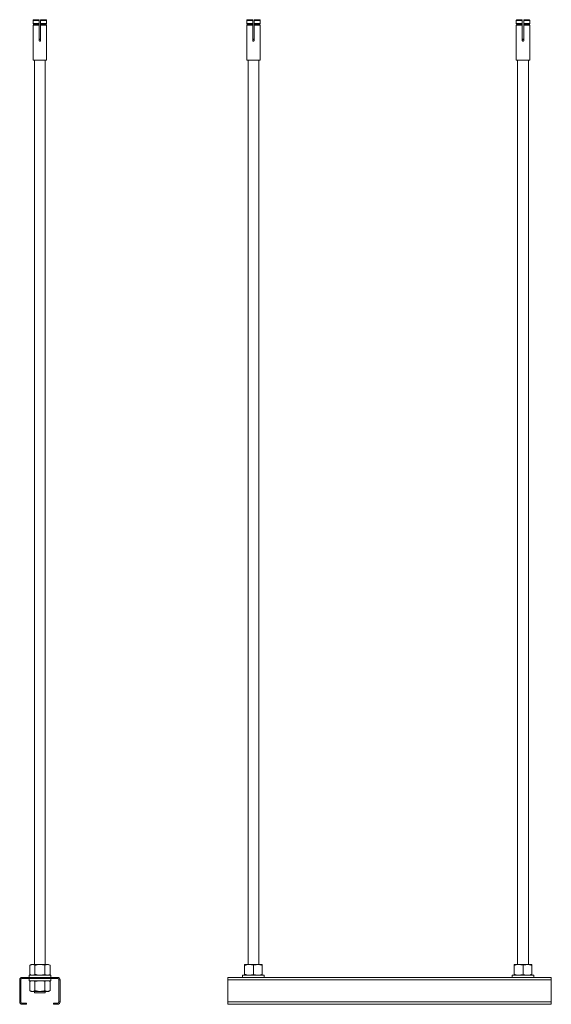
# Model space of a CAD drawing. Header units: millimetres. Extents: x 377 to 828, y -175 to 1309.
# Tile 3 of 3: x 434 to 828, y 579 to 1309. Entities that reach past the tile are written whole.
import ezdxf

# ---------------------------------------------------------------- set-up
doc = ezdxf.new("R2010")
doc.units = ezdxf.units.MM

msp = doc.modelspace()

# ---------------------------------------------------------------- linework, layer by layer
at = {"color": 7, "linetype": 'Continuous', "lineweight": 15}
for p, q in [((448.53, 1308.39), (444.05, 1308.39)), ((444.05, 1308.39), (444.05, 1305.98)), ((444.56, 1308.89), (448.53, 1308.89)), ((448.53, 1305.98), (448.53, 1308.39)), ((449.53, 1308.89), (453.5, 1308.89)), ((454, 1308.39), (449.53, 1308.39)), ((449.53, 1308.39), (449.53, 1305.98)), ((454, 1305.98), (454, 1308.39)), ((606.93, 1308.39), (602.46, 1308.39)), ((602.46, 1308.39), (602.46, 1305.98)), ((602.96, 1308.89), (606.93, 1308.89)), ((606.93, 1305.98), (606.93, 1308.39)), ((607.93, 1308.89), (611.91, 1308.89)), ((612.41, 1308.39), (607.93, 1308.39)), ((607.93, 1308.39), (607.93, 1305.98)), ((612.41, 1305.98), (612.41, 1308.39)), ((806.93, 1308.39), (802.46, 1308.39)), ((802.46, 1308.39), (802.46, 1305.98)), ((802.96, 1308.89), (806.93, 1308.89)), ((806.93, 1305.98), (806.93, 1308.39)), ((807.93, 1308.89), (811.91, 1308.89)), ((812.41, 1308.39), (807.93, 1308.39)), ((807.93, 1308.39), (807.93, 1305.98)), ((812.41, 1305.98), (812.41, 1308.39)), ((444.05, 1305.98), (448.53, 1305.98)), ((444.05, 1304.8), (444.05, 1293.39)), ((448.53, 1304.8), (444.05, 1304.8)), ((448.53, 1305.88), (444.13, 1305.88)), ((444.13, 1304.9), (448.53, 1304.9)), ((444.33, 1305.64), (448.53, 1305.64)), ((444.33, 1305.14), (444.33, 1305.64)), ((444.33, 1305.14), (448.53, 1305.14)), ((448.53, 1305.64), (448.53, 1305.14)), ((448.53, 1293.39), (448.53, 1304.8)), ((449.53, 1305.98), (454, 1305.98)), ((453.93, 1305.88), (449.53, 1305.88)), ((449.53, 1305.64), (453.73, 1305.64)), ((449.53, 1305.14), (449.53, 1305.64)), ((449.53, 1305.14), (453.73, 1305.14)), ((449.53, 1304.9), (453.93, 1304.9)), ((454, 1304.8), (449.53, 1304.8)), ((449.53, 1304.8), (449.53, 1293.39)), ((453.73, 1305.64), (453.73, 1305.14)), ((454, 1293.39), (454, 1304.8)), ((602.46, 1305.98), (606.93, 1305.98)), ((602.46, 1304.8), (602.46, 1293.39)), ((606.93, 1304.8), (602.46, 1304.8)), ((606.93, 1305.88), (602.54, 1305.88)), ((602.54, 1304.9), (606.93, 1304.9)), ((602.73, 1305.64), (606.93, 1305.64)), ((602.73, 1305.14), (602.73, 1305.64)), ((602.73, 1305.14), (606.93, 1305.14)), ((606.93, 1305.64), (606.93, 1305.14)), ((606.93, 1293.39), (606.93, 1304.8)), ((607.93, 1305.98), (612.41, 1305.98)), ((612.33, 1305.88), (607.93, 1305.88)), ((607.93, 1305.64), (612.13, 1305.64)), ((607.93, 1305.14), (607.93, 1305.64)), ((607.93, 1305.14), (612.13, 1305.14)), ((607.93, 1304.9), (612.33, 1304.9)), ((612.41, 1304.8), (607.93, 1304.8)), ((607.93, 1304.8), (607.93, 1293.39)), ((612.13, 1305.64), (612.13, 1305.14)), ((612.41, 1293.39), (612.41, 1304.8)), ((802.46, 1305.98), (806.93, 1305.98)), ((802.46, 1304.8), (802.46, 1293.39)), ((806.93, 1304.8), (802.46, 1304.8)), ((806.93, 1305.88), (802.54, 1305.88)), ((802.54, 1304.9), (806.93, 1304.9)), ((802.73, 1305.64), (806.93, 1305.64)), ((802.73, 1305.14), (802.73, 1305.64)), ((802.73, 1305.14), (806.93, 1305.14)), ((806.93, 1305.64), (806.93, 1305.14)), ((806.93, 1293.39), (806.93, 1304.8)), ((807.93, 1305.98), (812.41, 1305.98)), ((812.33, 1305.88), (807.93, 1305.88)), ((807.93, 1305.64), (812.13, 1305.64)), ((807.93, 1305.14), (807.93, 1305.64)), ((807.93, 1305.14), (812.13, 1305.14)), ((807.93, 1304.9), (812.33, 1304.9)), ((812.41, 1304.8), (807.93, 1304.8)), ((807.93, 1304.8), (807.93, 1293.39)), ((812.13, 1305.64), (812.13, 1305.14)), ((812.41, 1293.39), (812.41, 1304.8)), ((444.03, 1292.89), (444.03, 1278.99)), ((448.53, 1294.39), (449.53, 1294.39)), ((454.03, 1278.99), (454.03, 1292.9)), ((602.43, 1292.9), (602.43, 1278.99)), ((606.93, 1294.39), (607.93, 1294.39)), ((612.43, 1278.99), (612.43, 1292.9)), ((802.43, 1292.9), (802.43, 1278.99)), ((806.93, 1294.39), (807.93, 1294.39)), ((812.43, 1278.99), (812.43, 1292.9)), ((449.03, 1278.89), (444.13, 1278.89)), ((445.03, 1278.89), (445.03, 608.29)), ((453.93, 1278.89), (449.03, 1278.89)), ((453.03, 608.29), (453.03, 1278.89)), ((612.33, 1278.89), (602.53, 1278.89)), ((603.43, 1278.89), (603.43, 608.29)), ((611.43, 608.29), (611.43, 1278.89)), ((812.33, 1278.89), (802.53, 1278.89)), ((803.43, 1278.89), (803.43, 608.29)), ((811.43, 608.29), (811.43, 1278.89)), ((442.53, 608.29), (441.52, 607.71)), ((441.52, 600.97), (441.52, 607.71)), ((443.4, 608.29), (442.53, 608.29)), ((443.4, 608.29), (449.03, 608.29)), ((445.28, 600.97), (445.28, 607.71)), ((452.78, 607.71), (449.03, 608.29)), ((454.66, 608.29), (449.03, 608.29)), ((452.78, 600.97), (452.78, 607.71)), ((456.53, 607.71), (454.66, 608.29)), ((455.53, 608.29), (454.66, 608.29)), ((456.53, 607.71), (455.53, 608.29)), ((456.53, 600.97), (456.53, 607.71)), ((600.93, 607.71), (600.93, 608.29)), ((604.18, 608.29), (600.93, 608.29)), ((600.93, 600.97), (600.93, 607.71)), ((607.43, 607.71), (604.18, 608.29)), ((610.68, 608.29), (604.18, 608.29)), ((607.43, 600.97), (607.43, 607.71)), ((610.68, 608.29), (613.93, 608.29)), ((613.93, 600.97), (613.93, 607.71)), ((800.93, 607.71), (800.93, 608.29)), ((804.18, 608.29), (800.93, 608.29)), ((800.93, 600.97), (800.93, 607.71)), ((807.43, 607.71), (804.18, 608.29)), ((810.68, 608.29), (804.18, 608.29)), ((807.43, 600.97), (807.43, 607.71)), ((810.68, 608.29), (813.93, 608.29)), ((813.93, 600.97), (813.93, 607.71)), ((435.83, 598.79), (435.83, 597.89)), ((462.23, 598.79), (435.83, 598.79)), ((441.03, 600.39), (441.03, 598.79)), ((449.03, 600.39), (441.03, 600.39)), ((441.52, 600.97), (442.53, 600.39)), ((452.78, 600.97), (449.03, 600.39)), ((457.03, 600.39), (449.03, 600.39)), ((456.53, 600.97), (454.66, 600.39)), ((455.53, 600.39), (456.53, 600.97)), ((457.03, 598.79), (457.03, 600.39)), ((462.23, 597.89), (462.23, 598.79)), ((588.43, 598.79), (588.43, 596.99)), ((588.43, 598.79), (828.43, 598.79)), ((599.43, 600.39), (599.43, 598.79)), ((615.43, 600.39), (599.43, 600.39)), ((600.93, 600.97), (600.93, 600.39)), ((607.43, 600.97), (604.18, 600.39)), ((615.43, 598.79), (615.43, 600.39)), ((799.43, 600.39), (799.43, 598.79)), ((815.43, 600.39), (799.43, 600.39)), ((800.93, 600.97), (800.93, 600.39)), ((807.43, 600.97), (804.18, 600.39)), ((815.43, 598.79), (815.43, 600.39)), ((828.43, 598.79), (828.43, 596.99)), ((434.93, 596.99), (434.03, 596.99)), ((434.03, 596.99), (434.03, 580.59)), ((434.93, 596.99), (434.93, 580.59)), ((462.23, 597.89), (435.83, 597.89)), ((441.03, 597.89), (441.03, 596.29)), ((441.03, 596.29), (449.03, 596.29)), ((442.53, 596.29), (441.52, 595.71)), ((441.52, 595.71), (443.4, 596.29)), ((441.52, 595.71), (441.52, 588.97)), ((445.28, 595.71), (449.03, 596.29)), ((445.28, 595.71), (445.28, 588.97)), ((449.03, 596.29), (457.03, 596.29)), ((452.78, 595.71), (452.78, 588.97)), ((456.53, 595.71), (455.53, 596.29)), ((456.53, 595.71), (456.53, 588.97)), ((457.03, 596.29), (457.03, 597.89)), ((463.13, 580.59), (463.13, 596.99)), ((464.03, 596.99), (463.13, 596.99)), ((464.03, 580.59), (464.03, 596.99)), ((588.43, 596.99), (588.43, 580.59)), ((588.43, 596.99), (828.43, 596.99)), ((828.43, 596.99), (828.43, 580.59)), ((441.52, 588.97), (442.53, 588.39)), ((441.52, 588.97), (443.4, 588.39)), ((442.53, 588.39), (443.4, 588.39)), ((443.4, 588.39), (449.03, 588.39)), ((445.03, 588.39), (445.03, 587.39)), ((453.03, 587.39), (445.03, 587.39)), ((445.28, 588.97), (449.03, 588.39)), ((449.03, 588.39), (454.66, 588.39)), ((453.03, 587.39), (453.03, 588.39)), ((454.66, 588.39), (455.53, 588.39)), ((455.53, 588.39), (456.53, 588.97)), ((434.03, 580.59), (434.93, 580.59)), ((435.83, 579.69), (435.83, 578.79)), ((435.83, 579.69), (439.03, 579.69)), ((435.83, 578.79), (439.03, 578.79)), ((439.03, 579.69), (439.03, 578.79)), ((459.03, 578.79), (459.03, 579.69)), ((459.03, 579.69), (462.23, 579.69)), ((459.03, 578.79), (462.23, 578.79)), ((462.23, 578.79), (462.23, 579.69)), ((463.13, 580.59), (464.03, 580.59)), ((588.43, 580.59), (588.43, 578.79)), ((588.43, 580.59), (828.43, 580.59)), ((588.43, 578.79), (828.43, 578.79)), ((828.43, 580.59), (828.43, 578.79))]:
    msp.add_line(p, q, dxfattribs=at)
at = {"color": 8, "linetype": 'Continuous', "lineweight": 15}
for p, q in [((449.53, 1294.17), (448.53, 1294.17)), ((607.93, 1294.17), (606.93, 1294.17)), ((807.93, 1294.17), (806.93, 1294.17)), ((444.03, 1278.99), (449.03, 1278.99)), ((449.03, 1278.99), (454.03, 1278.99)), ((602.43, 1278.99), (612.43, 1278.99)), ((802.43, 1278.99), (812.43, 1278.99))]:
    msp.add_line(p, q, dxfattribs=at)
at = {"color": 7, "linetype": 'Continuous', "lineweight": 15}
for centre, radius, start, end in [((444.13, 1278.99), 0.1, 180, 270), ((453.93, 1278.99), 0.1, 270, 0), ((602.53, 1278.99), 0.1, 180, 270), ((612.33, 1278.99), 0.1, 270, 0), ((802.53, 1278.99), 0.1, 180, 270), ((812.33, 1278.99), 0.1, 270, 0), ((435.83, 596.99), 1.8, 90, 180), ((462.23, 596.99), 1.8, 0, 90), ((435.83, 596.99), 0.9, 90, 180), ((462.23, 596.99), 0.9, 0, 90), ((435.83, 580.59), 1.8, 180, 270), ((435.83, 580.59), 0.9, 180, 270), ((462.23, 580.59), 0.9, 270, 0), ((462.23, 580.59), 1.8, 270, 0)]:
    msp.add_arc(centre, radius, start, end, dxfattribs=at)
for points, knots in [([(444.05, 1308.39), (444.06, 1308.45), (444.07, 1308.56), (444.16, 1308.71), (444.28, 1308.82), (444.42, 1308.88), (444.52, 1308.89), (444.56, 1308.89)], [0, 0, 0, 0, 0.213257, 0.426495, 0.640197, 0.854899, 1, 1, 1, 1]), ([(448.53, 1308.89), (448.53, 1308.88), (448.53, 1308.87), (448.53, 1308.79), (448.53, 1308.66), (448.53, 1308.52), (448.53, 1308.43), (448.53, 1308.39)], [0, 0, 0, 0, 0.216249, 0.432545, 0.648093, 0.862528, 1, 1, 1, 1]), ([(449.53, 1308.39), (449.53, 1308.45), (449.53, 1308.56), (449.53, 1308.71), (449.53, 1308.82), (449.53, 1308.88), (449.53, 1308.89), (449.53, 1308.89)], [0, 0, 0, 0, 0.213262, 0.426501, 0.640192, 0.854922, 1, 1, 1, 1]), ([(453.5, 1308.89), (453.56, 1308.88), (453.67, 1308.87), (453.82, 1308.79), (453.94, 1308.66), (454, 1308.52), (454, 1308.43), (454, 1308.39)], [0, 0, 0, 0, 0.216229, 0.432549, 0.648079, 0.862526, 1, 1, 1, 1]), ([(602.46, 1308.39), (602.46, 1308.45), (602.47, 1308.56), (602.56, 1308.71), (602.69, 1308.82), (602.83, 1308.88), (602.92, 1308.89), (602.96, 1308.89)], [0, 0, 0, 0, 0.213262, 0.426496, 0.640189, 0.854915, 1, 1, 1, 1]), ([(606.93, 1308.89), (606.93, 1308.88), (606.93, 1308.87), (606.93, 1308.79), (606.93, 1308.66), (606.93, 1308.52), (606.93, 1308.43), (606.93, 1308.39)], [0, 0, 0, 0, 0.21626, 0.43254, 0.64809, 0.86253, 1, 1, 1, 1]), ([(607.93, 1308.39), (607.93, 1308.45), (607.93, 1308.56), (607.93, 1308.71), (607.93, 1308.82), (607.93, 1308.88), (607.93, 1308.89), (607.93, 1308.89)], [0, 0, 0, 0, 0.213257, 0.426495, 0.640197, 0.854899, 1, 1, 1, 1]), ([(611.91, 1308.89), (611.96, 1308.88), (612.08, 1308.87), (612.23, 1308.79), (612.34, 1308.66), (612.4, 1308.52), (612.41, 1308.43), (612.41, 1308.39)], [0, 0, 0, 0, 0.216245, 0.432545, 0.648098, 0.862528, 1, 1, 1, 1]), ([(802.46, 1308.39), (802.46, 1308.45), (802.47, 1308.56), (802.56, 1308.71), (802.69, 1308.82), (802.83, 1308.88), (802.92, 1308.89), (802.96, 1308.89)], [0, 0, 0, 0, 0.213261, 0.4265, 0.640192, 0.854922, 1, 1, 1, 1]), ([(806.93, 1308.89), (806.93, 1308.88), (806.93, 1308.87), (806.93, 1308.79), (806.93, 1308.66), (806.93, 1308.52), (806.93, 1308.43), (806.93, 1308.39)], [0, 0, 0, 0, 0.21626, 0.43254, 0.64809, 0.86253, 1, 1, 1, 1]), ([(807.93, 1308.39), (807.93, 1308.45), (807.93, 1308.56), (807.93, 1308.71), (807.93, 1308.82), (807.93, 1308.88), (807.93, 1308.89), (807.93, 1308.89)], [0, 0, 0, 0, 0.213257, 0.426495, 0.640197, 0.854899, 1, 1, 1, 1]), ([(811.91, 1308.89), (811.96, 1308.88), (812.08, 1308.87), (812.23, 1308.79), (812.34, 1308.66), (812.4, 1308.52), (812.41, 1308.43), (812.41, 1308.39)], [0, 0, 0, 0, 0.216249, 0.432545, 0.648093, 0.862528, 1, 1, 1, 1]), ([(444.13, 1305.88), (444.12, 1305.89), (444.1, 1305.89), (444.08, 1305.92), (444.06, 1305.95), (444.06, 1305.97), (444.05, 1305.98)], [0, 0, 0, 0, 0.250065, 0.500192, 0.749433, 1, 1, 1, 1]), ([(444.05, 1304.8), (444.06, 1304.81), (444.06, 1304.83), (444.07, 1304.86), (444.1, 1304.89), (444.12, 1304.89), (444.13, 1304.9)], [0, 0, 0, 0, 0.2478244, 0.4949564, 0.7430784, 1, 1, 1, 1]), ([(444.33, 1305.64), (444.33, 1305.66), (444.33, 1305.7), (444.3, 1305.76), (444.26, 1305.82), (444.2, 1305.87), (444.15, 1305.88), (444.13, 1305.88)], [0, 0, 0, 0, 0.179444, 0.331996, 0.580531, 0.829002, 1, 1, 1, 1]), ([(444.13, 1304.9), (444.13, 1304.9), (444.16, 1304.9), (444.22, 1304.93), (444.27, 1304.98), (444.31, 1305.04), (444.33, 1305.09), (444.33, 1305.13), (444.33, 1305.14)], [0, 0, 0, 0, 0.009835, 0.260638, 0.510936, 0.668344, 0.915442, 1, 1, 1, 1]), ([(448.53, 1305.98), (448.53, 1305.97), (448.53, 1305.95), (448.53, 1305.92), (448.53, 1305.9), (448.53, 1305.89), (448.53, 1305.88)], [0, 0, 0, 0, 0.247823, 0.494967, 0.743142, 1, 1, 1, 1]), ([(448.53, 1305.88), (448.53, 1305.88), (448.53, 1305.88), (448.53, 1305.86), (448.53, 1305.8), (448.53, 1305.74), (448.53, 1305.69), (448.53, 1305.65), (448.53, 1305.64)], [0, 0, 0, 0, 0.009923, 0.260591, 0.510927, 0.668337, 0.91544, 1, 1, 1, 1]), ([(448.53, 1305.14), (448.53, 1305.12), (448.53, 1305.08), (448.53, 1305.02), (448.53, 1304.96), (448.53, 1304.91), (448.53, 1304.9), (448.53, 1304.9)], [0, 0, 0, 0, 0.179435, 0.331996, 0.580496, 0.828972, 1, 1, 1, 1]), ([(448.53, 1304.9), (448.53, 1304.89), (448.53, 1304.89), (448.53, 1304.86), (448.53, 1304.83), (448.53, 1304.81), (448.53, 1304.8)], [0, 0, 0, 0, 0.25011, 0.500143, 0.749416, 1, 1, 1, 1]), ([(449.53, 1305.88), (449.53, 1305.89), (449.53, 1305.89), (449.53, 1305.92), (449.53, 1305.95), (449.53, 1305.97), (449.53, 1305.98)], [0, 0, 0, 0, 0.25011, 0.500143, 0.749416, 1, 1, 1, 1]), ([(449.53, 1305.64), (449.53, 1305.66), (449.53, 1305.7), (449.53, 1305.76), (449.53, 1305.82), (449.53, 1305.87), (449.53, 1305.88), (449.53, 1305.88)], [0, 0, 0, 0, 0.179435, 0.331996, 0.580496, 0.828972, 1, 1, 1, 1]), ([(449.53, 1304.9), (449.53, 1304.9), (449.53, 1304.9), (449.53, 1304.93), (449.53, 1304.98), (449.53, 1305.04), (449.53, 1305.09), (449.53, 1305.13), (449.53, 1305.14)], [0, 0, 0, 0, 0.009883, 0.260613, 0.510941, 0.668346, 0.915442, 1, 1, 1, 1]), ([(449.53, 1304.8), (449.53, 1304.81), (449.53, 1304.83), (449.53, 1304.86), (449.53, 1304.89), (449.53, 1304.89), (449.53, 1304.9)], [0, 0, 0, 0, 0.247823, 0.494967, 0.743142, 1, 1, 1, 1]), ([(453.93, 1305.88), (453.92, 1305.88), (453.9, 1305.88), (453.85, 1305.86), (453.79, 1305.81), (453.74, 1305.74), (453.73, 1305.68), (453.73, 1305.64), (453.73, 1305.64)], [0, 0, 0, 0, 0.0558698, 0.2145717, 0.4636312, 0.7125692, 0.9606832, 1, 1, 1, 1]), ([(453.73, 1305.14), (453.73, 1305.12), (453.73, 1305.08), (453.76, 1305.01), (453.8, 1304.96), (453.86, 1304.92), (453.9, 1304.9), (453.93, 1304.9)], [0, 0, 0, 0, 0.137857, 0.384678, 0.631914, 0.785936, 1, 1, 1, 1]), ([(454, 1305.98), (454, 1305.97), (454, 1305.95), (453.98, 1305.92), (453.96, 1305.9), (453.94, 1305.89), (453.93, 1305.88)], [0, 0, 0, 0, 0.2478244, 0.4949564, 0.7430784, 1, 1, 1, 1]), ([(453.93, 1304.9), (453.94, 1304.89), (453.96, 1304.89), (453.98, 1304.86), (454, 1304.83), (454, 1304.81), (454, 1304.8)], [0, 0, 0, 0, 0.250065, 0.500192, 0.749433, 1, 1, 1, 1]), ([(602.54, 1305.88), (602.53, 1305.89), (602.5, 1305.89), (602.48, 1305.92), (602.46, 1305.95), (602.46, 1305.97), (602.46, 1305.98)], [0, 0, 0, 0, 0.250184, 0.500161, 0.749417, 1, 1, 1, 1]), ([(602.46, 1304.8), (602.46, 1304.81), (602.46, 1304.83), (602.48, 1304.86), (602.5, 1304.89), (602.53, 1304.89), (602.54, 1304.9)], [0, 0, 0, 0, 0.24781, 0.494947, 0.743074, 1, 1, 1, 1]), ([(602.73, 1305.64), (602.73, 1305.66), (602.73, 1305.7), (602.71, 1305.77), (602.66, 1305.82), (602.6, 1305.86), (602.56, 1305.88), (602.54, 1305.88)], [0, 0, 0, 0, 0.137857, 0.384679, 0.631944, 0.785894, 1, 1, 1, 1]), ([(602.54, 1304.9), (602.54, 1304.9), (602.57, 1304.9), (602.62, 1304.92), (602.67, 1304.97), (602.72, 1305.04), (602.73, 1305.1), (602.73, 1305.14), (602.73, 1305.14)], [0, 0, 0, 0, 0.055868, 0.214605, 0.463513, 0.712569, 0.960684, 1, 1, 1, 1]), ([(606.93, 1305.98), (606.93, 1305.97), (606.93, 1305.95), (606.93, 1305.92), (606.93, 1305.9), (606.93, 1305.89), (606.93, 1305.88)], [0, 0, 0, 0, 0.2478244, 0.4949564, 0.7430784, 1, 1, 1, 1]), ([(606.93, 1305.88), (606.93, 1305.88), (606.93, 1305.88), (606.93, 1305.86), (606.93, 1305.8), (606.93, 1305.74), (606.93, 1305.69), (606.93, 1305.65), (606.93, 1305.64)], [0, 0, 0, 0, 0.009875, 0.260616, 0.510922, 0.668335, 0.91544, 1, 1, 1, 1]), ([(606.93, 1305.14), (606.93, 1305.12), (606.93, 1305.08), (606.93, 1305.02), (606.93, 1304.96), (606.93, 1304.91), (606.93, 1304.9), (606.93, 1304.9)], [0, 0, 0, 0, 0.1794443, 0.3319959, 0.5805313, 0.8290021, 1, 1, 1, 1]), ([(606.93, 1304.9), (606.93, 1304.89), (606.93, 1304.89), (606.93, 1304.86), (606.93, 1304.83), (606.93, 1304.81), (606.93, 1304.8)], [0, 0, 0, 0, 0.250065, 0.500192, 0.749433, 1, 1, 1, 1]), ([(607.93, 1305.88), (607.93, 1305.89), (607.93, 1305.89), (607.93, 1305.92), (607.93, 1305.95), (607.93, 1305.97), (607.93, 1305.98)], [0, 0, 0, 0, 0.250065, 0.500192, 0.749433, 1, 1, 1, 1]), ([(607.93, 1305.64), (607.93, 1305.66), (607.93, 1305.7), (607.93, 1305.76), (607.93, 1305.82), (607.93, 1305.87), (607.93, 1305.88), (607.93, 1305.88)], [0, 0, 0, 0, 0.1794443, 0.3319959, 0.5805313, 0.8290021, 1, 1, 1, 1]), ([(607.93, 1304.9), (607.93, 1304.9), (607.93, 1304.9), (607.93, 1304.93), (607.93, 1304.98), (607.93, 1305.04), (607.93, 1305.09), (607.93, 1305.13), (607.93, 1305.14)], [0, 0, 0, 0, 0.009835, 0.260638, 0.510936, 0.668344, 0.915442, 1, 1, 1, 1]), ([(607.93, 1304.8), (607.93, 1304.81), (607.93, 1304.83), (607.93, 1304.86), (607.93, 1304.89), (607.93, 1304.89), (607.93, 1304.9)], [0, 0, 0, 0, 0.2478244, 0.4949564, 0.7430784, 1, 1, 1, 1]), ([(612.33, 1305.88), (612.33, 1305.88), (612.3, 1305.88), (612.24, 1305.86), (612.19, 1305.8), (612.15, 1305.74), (612.13, 1305.69), (612.13, 1305.65), (612.13, 1305.64)], [0, 0, 0, 0, 0.009918, 0.260579, 0.510919, 0.668333, 0.915439, 1, 1, 1, 1]), ([(612.13, 1305.14), (612.13, 1305.12), (612.14, 1305.08), (612.16, 1305.02), (612.2, 1304.96), (612.26, 1304.91), (612.31, 1304.9), (612.33, 1304.9)], [0, 0, 0, 0, 0.1794354, 0.3319989, 0.5805037, 0.8290056, 1, 1, 1, 1]), ([(612.41, 1305.98), (612.41, 1305.97), (612.4, 1305.95), (612.39, 1305.92), (612.36, 1305.9), (612.34, 1305.89), (612.33, 1305.88)], [0, 0, 0, 0, 0.24781, 0.494947, 0.743074, 1, 1, 1, 1]), ([(612.33, 1304.9), (612.34, 1304.89), (612.36, 1304.89), (612.39, 1304.86), (612.4, 1304.83), (612.41, 1304.81), (612.41, 1304.8)], [0, 0, 0, 0, 0.250175, 0.500143, 0.749444, 1, 1, 1, 1]), ([(802.54, 1305.88), (802.53, 1305.89), (802.5, 1305.89), (802.48, 1305.92), (802.46, 1305.95), (802.46, 1305.97), (802.46, 1305.98)], [0, 0, 0, 0, 0.25011, 0.500143, 0.749416, 1, 1, 1, 1]), ([(802.46, 1304.8), (802.46, 1304.81), (802.46, 1304.83), (802.48, 1304.86), (802.5, 1304.89), (802.53, 1304.89), (802.54, 1304.9)], [0, 0, 0, 0, 0.247823, 0.494967, 0.743142, 1, 1, 1, 1]), ([(802.73, 1305.64), (802.73, 1305.66), (802.73, 1305.7), (802.71, 1305.77), (802.66, 1305.82), (802.6, 1305.86), (802.56, 1305.88), (802.54, 1305.88)], [0, 0, 0, 0, 0.137855, 0.384683, 0.631931, 0.785892, 1, 1, 1, 1]), ([(802.54, 1304.9), (802.54, 1304.9), (802.57, 1304.9), (802.62, 1304.92), (802.67, 1304.97), (802.72, 1305.04), (802.73, 1305.1), (802.73, 1305.14), (802.73, 1305.14)], [0, 0, 0, 0, 0.0558666, 0.2146049, 0.4635273, 0.7125764, 0.9606857, 1, 1, 1, 1]), ([(806.93, 1305.98), (806.93, 1305.97), (806.93, 1305.95), (806.93, 1305.92), (806.93, 1305.9), (806.93, 1305.89), (806.93, 1305.88)], [0, 0, 0, 0, 0.2478244, 0.4949564, 0.7430784, 1, 1, 1, 1]), ([(806.93, 1305.88), (806.93, 1305.88), (806.93, 1305.88), (806.93, 1305.86), (806.93, 1305.8), (806.93, 1305.74), (806.93, 1305.69), (806.93, 1305.65), (806.93, 1305.64)], [0, 0, 0, 0, 0.009875, 0.260616, 0.510922, 0.668335, 0.91544, 1, 1, 1, 1]), ([(806.93, 1305.14), (806.93, 1305.12), (806.93, 1305.08), (806.93, 1305.02), (806.93, 1304.96), (806.93, 1304.91), (806.93, 1304.9), (806.93, 1304.9)], [0, 0, 0, 0, 0.1794443, 0.3319959, 0.5805313, 0.8290021, 1, 1, 1, 1]), ([(806.93, 1304.9), (806.93, 1304.89), (806.93, 1304.89), (806.93, 1304.86), (806.93, 1304.83), (806.93, 1304.81), (806.93, 1304.8)], [0, 0, 0, 0, 0.250065, 0.500192, 0.749433, 1, 1, 1, 1]), ([(807.93, 1305.88), (807.93, 1305.89), (807.93, 1305.89), (807.93, 1305.92), (807.93, 1305.95), (807.93, 1305.97), (807.93, 1305.98)], [0, 0, 0, 0, 0.250065, 0.500192, 0.749433, 1, 1, 1, 1]), ([(807.93, 1305.64), (807.93, 1305.66), (807.93, 1305.7), (807.93, 1305.76), (807.93, 1305.82), (807.93, 1305.87), (807.93, 1305.88), (807.93, 1305.88)], [0, 0, 0, 0, 0.179444, 0.331996, 0.580531, 0.829002, 1, 1, 1, 1]), ([(807.93, 1304.9), (807.93, 1304.9), (807.93, 1304.9), (807.93, 1304.93), (807.93, 1304.98), (807.93, 1305.04), (807.93, 1305.09), (807.93, 1305.13), (807.93, 1305.14)], [0, 0, 0, 0, 0.009835, 0.260638, 0.510936, 0.668344, 0.915442, 1, 1, 1, 1]), ([(807.93, 1304.8), (807.93, 1304.81), (807.93, 1304.83), (807.93, 1304.86), (807.93, 1304.89), (807.93, 1304.89), (807.93, 1304.9)], [0, 0, 0, 0, 0.2478244, 0.4949564, 0.7430784, 1, 1, 1, 1]), ([(812.33, 1305.88), (812.33, 1305.88), (812.3, 1305.88), (812.24, 1305.86), (812.19, 1305.8), (812.15, 1305.74), (812.13, 1305.69), (812.13, 1305.65), (812.13, 1305.64)], [0, 0, 0, 0, 0.009923, 0.260591, 0.510927, 0.668337, 0.91544, 1, 1, 1, 1]), ([(812.13, 1305.14), (812.13, 1305.12), (812.14, 1305.08), (812.16, 1305.02), (812.2, 1304.96), (812.26, 1304.91), (812.31, 1304.9), (812.33, 1304.9)], [0, 0, 0, 0, 0.179435, 0.331996, 0.580496, 0.828972, 1, 1, 1, 1]), ([(812.41, 1305.98), (812.41, 1305.97), (812.4, 1305.95), (812.39, 1305.92), (812.36, 1305.9), (812.34, 1305.89), (812.33, 1305.88)], [0, 0, 0, 0, 0.247823, 0.494967, 0.743142, 1, 1, 1, 1]), ([(812.33, 1304.9), (812.34, 1304.89), (812.36, 1304.89), (812.39, 1304.86), (812.4, 1304.83), (812.41, 1304.81), (812.41, 1304.8)], [0, 0, 0, 0, 0.25011, 0.500143, 0.749416, 1, 1, 1, 1]), ([(444.05, 1293.39), (444.05, 1293.35), (444.05, 1293.26), (444.05, 1293.12), (444.04, 1292.99), (444.03, 1292.91), (444.03, 1292.9), (444.03, 1292.89)], [0, 0, 0, 0, 0.144296, 0.357856, 0.572172, 0.787223, 1, 1, 1, 1]), ([(449.53, 1293.39), (449.52, 1293.33), (449.51, 1293.22), (449.43, 1293.07), (449.3, 1292.96), (449.14, 1292.89), (448.97, 1292.88), (448.81, 1292.93), (448.67, 1293.03), (448.57, 1293.17), (448.53, 1293.3), (448.53, 1293.37), (448.53, 1293.39)], [0, 0, 0, 0, 0.1070118, 0.2139928, 0.3213381, 0.4288764, 0.5360723, 0.6428722, 0.7498775, 0.8573467, 0.964821, 1, 1, 1, 1]), ([(454.03, 1292.9), (454.03, 1292.89), (454.03, 1292.89), (454.02, 1292.93), (454.02, 1293.03), (454.01, 1293.17), (454, 1293.3), (454, 1293.37), (454, 1293.39)], [0, 0, 0, 0, 0.072547, 0.286077, 0.499975, 0.714825, 0.929674, 1, 1, 1, 1]), ([(602.46, 1293.39), (602.46, 1293.33), (602.46, 1293.22), (602.45, 1293.07), (602.44, 1292.96), (602.43, 1292.9), (602.43, 1292.9), (602.43, 1292.9)], [0, 0, 0, 0, 0.214124, 0.428162, 0.642947, 0.858118, 1, 1, 1, 1]), ([(607.93, 1293.39), (607.93, 1293.35), (607.92, 1293.26), (607.86, 1293.12), (607.75, 1292.99), (607.6, 1292.91), (607.43, 1292.88), (607.26, 1292.91), (607.11, 1292.99), (607, 1293.12), (606.94, 1293.26), (606.94, 1293.35), (606.93, 1293.39)], [0, 0, 0, 0, 0.072145, 0.178921, 0.286079, 0.393599, 0.500919, 0.607772, 0.714635, 0.821934, 0.929448, 1, 1, 1, 1]), ([(612.43, 1292.9), (612.43, 1292.89), (612.43, 1292.89), (612.43, 1292.93), (612.42, 1293.03), (612.41, 1293.17), (612.41, 1293.3), (612.41, 1293.37), (612.41, 1293.39)], [0, 0, 0, 0, 0.072542, 0.28605, 0.499969, 0.714815, 0.929672, 1, 1, 1, 1]), ([(802.46, 1293.39), (802.46, 1293.33), (802.46, 1293.22), (802.45, 1293.07), (802.44, 1292.96), (802.43, 1292.89), (802.43, 1292.88), (802.44, 1292.93), (802.45, 1293.03), (802.45, 1293.17), (802.46, 1293.3), (802.46, 1293.37), (802.46, 1293.39)], [0, 0, 0, 0, 0.107015, 0.213987, 0.321333, 0.428872, 0.536068, 0.642887, 0.749877, 0.857346, 0.964821, 1, 1, 1, 1]), ([(807.93, 1293.39), (807.93, 1293.35), (807.92, 1293.26), (807.86, 1293.12), (807.75, 1292.99), (807.6, 1292.91), (807.43, 1292.88), (807.26, 1292.91), (807.11, 1292.99), (807, 1293.12), (806.94, 1293.26), (806.94, 1293.35), (806.93, 1293.39)], [0, 0, 0, 0, 0.0721457, 0.1789219, 0.2860763, 0.393598, 0.5009202, 0.6077776, 0.7146354, 0.8219338, 0.9294466, 1, 1, 1, 1]), ([(812.43, 1292.9), (812.43, 1292.89), (812.43, 1292.89), (812.43, 1292.93), (812.42, 1293.03), (812.41, 1293.17), (812.41, 1293.3), (812.41, 1293.37), (812.41, 1293.39)], [0, 0, 0, 0, 0.072542, 0.28605, 0.499969, 0.714816, 0.929672, 1, 1, 1, 1]), ([(441.52, 607.71), (441.68, 607.8), (442.29, 608.14), (442.93, 608.23), (443.4, 608.29)], [0, 0, 0, 0, 0.257552, 1, 1, 1, 1]), ([(443.4, 608.29), (443.57, 608.28), (444.21, 608.25), (444.82, 607.94), (445.28, 607.71)], [0, 0, 0, 0, 0.2686327, 1, 1, 1, 1]), ([(449.03, 608.29), (448.94, 608.29), (447.67, 608.28), (446.43, 607.99), (445.28, 607.71)], [0, 0, 0, 0, 0.070215, 1, 1, 1, 1]), ([(454.66, 608.29), (454.61, 608.29), (453.98, 608.28), (453.36, 607.99), (452.78, 607.71)], [0, 0, 0, 0, 0.070213, 1, 1, 1, 1]), ([(604.18, 608.29), (604.11, 608.29), (603.01, 608.28), (601.93, 607.99), (600.93, 607.71)], [0, 0, 0, 0, 0.070217, 1, 1, 1, 1]), ([(607.43, 607.71), (607.71, 607.8), (608.77, 608.14), (609.87, 608.23), (610.68, 608.29)], [0, 0, 0, 0, 0.257551, 1, 1, 1, 1]), ([(610.68, 608.29), (610.98, 608.28), (612.08, 608.25), (613.15, 607.94), (613.93, 607.71)], [0, 0, 0, 0, 0.268633, 1, 1, 1, 1]), ([(613.93, 608.29), (613.93, 608.29), (613.93, 608.28), (613.93, 607.99), (613.93, 607.71)], [0, 0, 0, 0, 0.070215, 1, 1, 1, 1]), ([(804.18, 608.29), (804.11, 608.29), (803.01, 608.28), (801.93, 607.99), (800.93, 607.71)], [0, 0, 0, 0, 0.070217, 1, 1, 1, 1]), ([(807.43, 607.71), (807.71, 607.8), (808.77, 608.14), (809.87, 608.23), (810.68, 608.29)], [0, 0, 0, 0, 0.257552, 1, 1, 1, 1]), ([(810.68, 608.29), (810.98, 608.28), (812.08, 608.25), (813.15, 607.94), (813.93, 607.71)], [0, 0, 0, 0, 0.2686327, 1, 1, 1, 1]), ([(813.93, 608.29), (813.93, 608.29), (813.93, 608.28), (813.93, 607.99), (813.93, 607.71)], [0, 0, 0, 0, 0.070215, 1, 1, 1, 1]), ([(441.52, 600.97), (441.68, 600.88), (442.29, 600.54), (442.93, 600.46), (443.4, 600.39)], [0, 0, 0, 0, 0.257551, 1, 1, 1, 1]), ([(443.4, 600.39), (443.57, 600.4), (444.21, 600.43), (444.82, 600.74), (445.28, 600.97)], [0, 0, 0, 0, 0.268633, 1, 1, 1, 1]), ([(449.03, 600.39), (448.94, 600.39), (447.67, 600.4), (446.43, 600.7), (445.28, 600.97)], [0, 0, 0, 0, 0.070215, 1, 1, 1, 1]), ([(454.66, 600.39), (454.61, 600.39), (453.98, 600.4), (453.36, 600.7), (452.78, 600.97)], [0, 0, 0, 0, 0.070213, 1, 1, 1, 1]), ([(604.18, 600.39), (604.11, 600.39), (603.01, 600.4), (601.93, 600.7), (600.93, 600.97)], [0, 0, 0, 0, 0.070217, 1, 1, 1, 1]), ([(607.43, 600.97), (607.71, 600.88), (608.77, 600.54), (609.87, 600.46), (610.68, 600.39)], [0, 0, 0, 0, 0.2575499, 1, 1, 1, 1]), ([(610.68, 600.39), (610.98, 600.4), (612.08, 600.43), (613.15, 600.74), (613.93, 600.97)], [0, 0, 0, 0, 0.268633, 1, 1, 1, 1]), ([(613.93, 600.39), (613.93, 600.39), (613.93, 600.4), (613.93, 600.7), (613.93, 600.97)], [0, 0, 0, 0, 0.070215, 1, 1, 1, 1]), ([(804.18, 600.39), (804.11, 600.39), (803.01, 600.4), (801.93, 600.7), (800.93, 600.97)], [0, 0, 0, 0, 0.070217, 1, 1, 1, 1]), ([(807.43, 600.97), (807.71, 600.88), (808.77, 600.54), (809.87, 600.46), (810.68, 600.39)], [0, 0, 0, 0, 0.257551, 1, 1, 1, 1]), ([(810.68, 600.39), (810.98, 600.4), (812.08, 600.43), (813.15, 600.74), (813.93, 600.97)], [0, 0, 0, 0, 0.268633, 1, 1, 1, 1]), ([(813.93, 600.39), (813.93, 600.39), (813.93, 600.4), (813.93, 600.7), (813.93, 600.97)], [0, 0, 0, 0, 0.070215, 1, 1, 1, 1]), ([(443.4, 596.29), (443.44, 596.29), (444.08, 596.28), (444.7, 595.99), (445.28, 595.71)], [0, 0, 0, 0, 0.070217, 1, 1, 1, 1]), ([(449.03, 596.29), (449.12, 596.29), (450.39, 596.28), (451.63, 595.99), (452.78, 595.71)], [0, 0, 0, 0, 0.070208, 1, 1, 1, 1]), ([(452.78, 595.71), (452.94, 595.8), (453.55, 596.14), (454.19, 596.23), (454.66, 596.29)], [0, 0, 0, 0, 0.257551, 1, 1, 1, 1]), ([(454.66, 596.29), (454.83, 596.28), (455.46, 596.25), (456.08, 595.94), (456.53, 595.71)], [0, 0, 0, 0, 0.268633, 1, 1, 1, 1]), ([(443.4, 588.39), (443.44, 588.39), (444.08, 588.4), (444.7, 588.7), (445.28, 588.97)], [0, 0, 0, 0, 0.070217, 1, 1, 1, 1]), ([(449.03, 588.39), (449.12, 588.39), (450.39, 588.4), (451.63, 588.7), (452.78, 588.97)], [0, 0, 0, 0, 0.070208, 1, 1, 1, 1]), ([(452.78, 588.97), (452.94, 588.88), (453.55, 588.54), (454.19, 588.46), (454.66, 588.39)], [0, 0, 0, 0, 0.257552, 1, 1, 1, 1]), ([(454.66, 588.39), (454.83, 588.4), (455.46, 588.43), (456.08, 588.74), (456.53, 588.97)], [0, 0, 0, 0, 0.268633, 1, 1, 1, 1])]:
    msp.add_open_spline(points, degree=3, knots=knots, dxfattribs=at)

doc.saveas('drawing.dxf')
